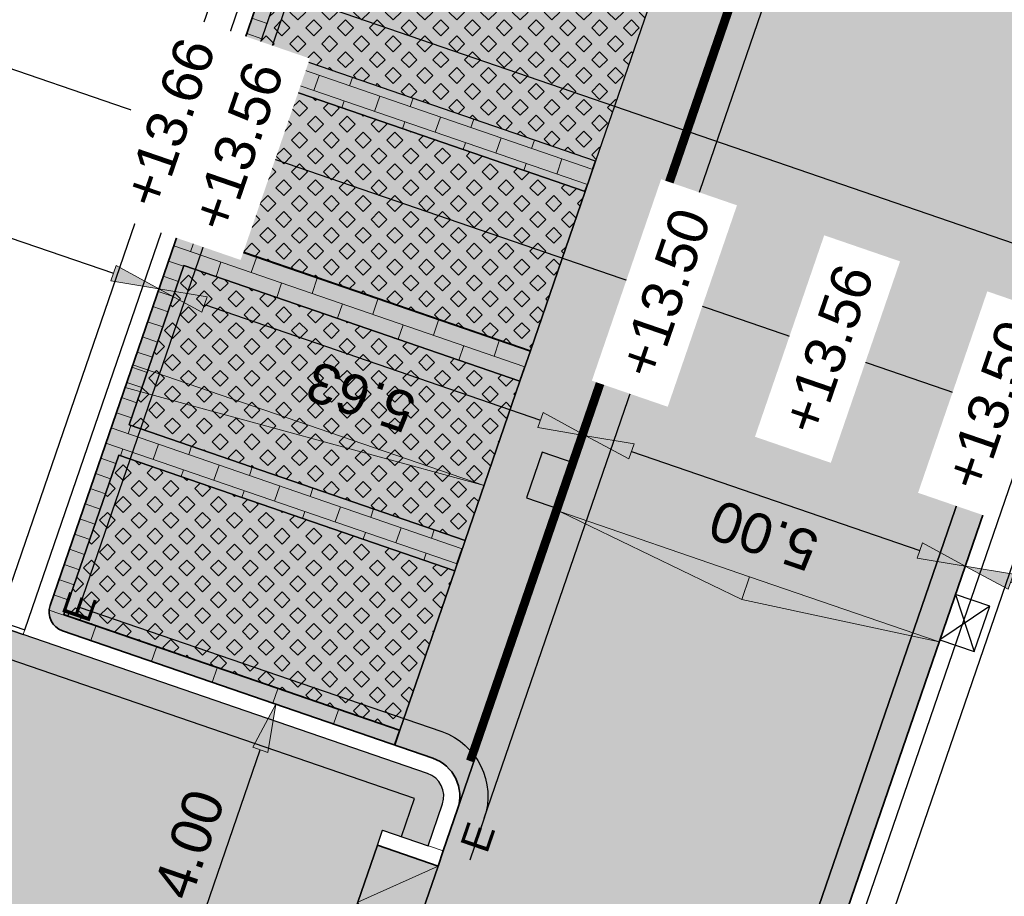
# Model space of a CAD drawing. Header units: metres. Extents: x 131295 to 132236, y 397710 to 398702.
# Tile 93 of 127: x 131621 to 131633, y 398340 to 398351. Entities that reach past the tile are written whole.
import ezdxf
from ezdxf.enums import TextEntityAlignment as Align

# ---------------------------------------------------------------- set-up
doc = ezdxf.new("R2010")
doc.units = ezdxf.units.M
doc.linetypes.add('AL-MATERIAALS', pattern=[2, 1, -1])
doc.linetypes.add('MA-1-3', pattern=[4, 1, -3])
doc.layers.get('Defpoints').update_dxf_attribs({"color": 128})
for name, color, linetype, lineweight in [('N-D-dwarsprofiel situatie @ 0.2', 7, 'Continuous', 25), ('N-IE-markering 1 - 3 streep 0.10', 255, 'MA-1-3', 18), ('N-KO-inritperronband 180-200x250mm', 3, 'Continuous', 35), ('N-KO-opsluitband 60x200mm', 2, 'Continuous', 25), ('N-KO-opsluitband achterkant', 8, 'Continuous', 5), ('N-KO-tekst banden', 1, 'Continuous', 18), ('N-KO-trottoirband 180-200x250mm', 3, 'Continuous', 35), ('N-KO-trottoirband achterkant', 8, 'Continuous', 5), ('N-RI-straatkolk', 7, 'Continuous', 25), ('N-RI-trottoirkolk', 7, 'Continuous', 25), ('N-VH-afschotrichting', 250, 'Continuous', 18), ('N-VH-afschotrichting @ 0.2', 250, 'Continuous', 18), ("N-VH-arcering 'MAT' grijs 254", 254, 'Continuous', 18), ('N-VH-arcering grasbetontegels', 8, 'Continuous', 5), ('N-VH-arcering SBS WF halfsteensverband', 8, 'Continuous', 5), ('X-AL-maatvoering', 1, 'Continuous', 18), ('X-AL-materiaalscheiding', 1, 'AL-MATERIAALS', 18), ('X-AL-planhoogte', 190, 'Continuous', 25)]:
    doc.layers.add(name, color=color, linetype=linetype, lineweight=lineweight)
for name, color, linetype, lineweight, true_color in [('N-GR-arcering gras', 7, 'Continuous', 5, 0xecffb3), ("N-VH-arcering 'MAT' kleur 1 (heiderood)", 7, 'Continuous', 18, 0xd98c8c), ("N-VH-arcering 'MAT' kleur 5 (roodbruin)", 7, 'Continuous', 18, 0xc5a6a0)]:
    doc.layers.add(name, color=color, linetype=linetype, lineweight=lineweight, true_color=true_color)
for name, color, linetype, plot in [('X-AL-contourlijnen', 30, 'Continuous', False), ('X-AL-hulplijn bandenlijnnummers', 30, 'Continuous', False), ('X-AL-hulplijn hoogtetekst', 190, 'Continuous', False)]:
    doc.layers.add(name, color=color, linetype=linetype, plot=plot)
doc.styles.add('CS Annotative', font='arial.ttf')
doc.dimstyles.new('CS Annotative', dxfattribs={"dimtxt": 2.5, "dimasz": 3, "dimexe": 0.18, "dimexo": 0.0625, "dimgap": 1, "dimtad": 1, "dimzin": 0, "dimdsep": 46, "dimtxsty": 'CS Annotative', "dimblk": 'CS Dimensionpijl', "dimcen": 0, "dimse1": 1, "dimse2": 1, "dimclrd": 256, "dimclre": 256, "dimclrt": 2, "dimadec": 0, "dimazin": 0, "dimtm": 1e-09, "dimtfac": 1, "dimtofl": 0, "dimtmove": 1, "dimatfit": 3, "dimfxl": 1, "dimtfillclr": 256, "dimtolj": 1, "dimtzin": 0, "dimarcsym": 0})
pattern_1 = [(45, (90.22604283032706, 254.6964356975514), (-0.1979898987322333, 0.1979898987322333), [0.14, -0.14]), (135, (90.22604283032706, 254.6964356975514), (-0.1979898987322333, -0.1979898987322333), [0.14, -0.14]), (45, (90.12704883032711, 254.7954296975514), (-0.1979898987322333, 0.1979898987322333), [0.14, -0.14]), (135, (90.32503683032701, 254.7954296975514), (-0.1979898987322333, -0.1979898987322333), [0.14, -0.14])]

# ---------------------------------------------------------------- blocks, each defined once
blk = doc.blocks.new('*U68')
for p, q in [((0.5122429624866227, 1.409825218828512), (1.602494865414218, -2.178189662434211)), ((2.626980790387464, 0.6414607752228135), (-0.5122429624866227, -1.409825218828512))]:
    blk.add_line(p, q)
blk.add_lwpolyline([(0.5122429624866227, 1.409825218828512), (-0.5122429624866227, -1.409825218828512), (1.602494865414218, -2.178189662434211), (2.626980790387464, 0.6414607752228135)], close=True)
blk = doc.blocks.new('*U128')
blk.add_lwpolyline([(-1.602494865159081, 2.178189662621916), (-2.6269807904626, -0.6414607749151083), (-0.5122429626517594, -1.409825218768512), (0.5122429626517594, 1.409825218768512)], close=True)
blk.add_solid([(-1.602494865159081, 2.178189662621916), (0.5122429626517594, 1.409825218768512), (-1.602494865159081, 2.178189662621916), (-2.6269807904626, -0.6414607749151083)])
blk = doc.blocks.new('CS Dimensionpijl')
h = blk.add_hatch(color=256)
h.dxf.hatch_style = 1
h.paths.add_polyline_path([(-1, -0.1666666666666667), (0, 0), (-1, 0.1666666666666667)])
at = {"flags": 128}
blk.add_lwpolyline([(0, 0.5), (0, -0.5)], dxfattribs=at)
blk.add_lwpolyline([(-1, -0.1666666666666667), (0, 0), (-1, 0.1666666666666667)], close=True, dxfattribs=at)
blk = doc.blocks.new('*D294')
at = {"layer": 'Defpoints', "color": 0, "transparency": 16777216}
for p in [(131616.7272697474, 398350.6345555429), (131622.8637650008, 398347.4680058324), (131622.8637650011, 398347.4680058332)]:
    blk.add_point(p, dxfattribs=at)
at = {"layer": 'X-AL-maatvoering', "lineweight": -2, "transparency": 16777216}
blk.add_line((131616.9696498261, 398349.4938312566), (131622.2963448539, 398347.6630298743), dxfattribs=at)
at = {"layer": 'X-AL-maatvoering', "lineweight": -2, "transparency": 16777216, "xscale": 0.6000000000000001, "yscale": 0.6000000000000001, "zscale": 0.6000000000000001}
for p, rotation in [((131616.402229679, 398349.6888552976), 161.0319974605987), ((131622.8637650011, 398347.4680058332), 341.0319974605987)]:
    blk.add_blockref('CS Dimensionpijl', p, dxfattribs=dict(at, rotation=rotation))
at = {"layer": 'X-AL-maatvoering', "color": 2, "transparency": 16777216, "insert": (131619.4849555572, 398348.1477047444), "char_height": 0.5, "attachment_point": 5, "rotation": 161.0319974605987, "style": 'CS Annotative'}
blk.add_mtext('\\A1;6.83', dxfattribs=at)
blk = doc.blocks.new('*D295')
at = {"layer": 'Defpoints', "color": 0, "transparency": 16777216}
for p in [(131622.8637650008, 398347.4680058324), (131628.1880573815, 398345.6380302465), (131628.1880573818, 398345.6380302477)]:
    blk.add_point(p, dxfattribs=at)
at = {"layer": 'X-AL-maatvoering', "lineweight": -2, "transparency": 16777216}
blk.add_line((131623.4311851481, 398347.2729817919), (131627.6206372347, 398345.8330542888), dxfattribs=at)
at = {"layer": 'X-AL-maatvoering', "lineweight": -2, "transparency": 16777216, "xscale": 0.6000000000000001, "yscale": 0.6000000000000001, "zscale": 0.6000000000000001}
for p, rotation in [((131622.863765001, 398347.4680058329), 161.0319974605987), ((131628.1880573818, 398345.6380302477), 341.0319974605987)]:
    blk.add_blockref('CS Dimensionpijl', p, dxfattribs=dict(at, rotation=rotation))
at = {"layer": 'X-AL-maatvoering', "color": 2, "transparency": 16777216, "insert": (131625.3778694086, 398346.1222922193), "char_height": 0.5, "attachment_point": 5, "rotation": 161.0319974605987, "style": 'CS Annotative'}
blk.add_mtext('\\A1;5.63', dxfattribs=at)
blk = doc.blocks.new('*D296')
at = {"layer": 'Defpoints', "color": 0, "transparency": 16777216}
for p in [(131628.1880573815, 398345.6380302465), (131632.9165586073, 398344.0128299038), (131632.9165586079, 398344.0128299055)]:
    blk.add_point(p, dxfattribs=at)
at = {"layer": 'X-AL-maatvoering', "lineweight": -2, "transparency": 16777216}
blk.add_line((131628.755477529, 398345.4430062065), (131632.3491384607, 398344.2078539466), dxfattribs=at)
at = {"layer": 'X-AL-maatvoering', "lineweight": -2, "transparency": 16777216, "xscale": 0.6000000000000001, "yscale": 0.6000000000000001, "zscale": 0.6000000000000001}
for p, rotation in [((131628.1880573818, 398345.6380302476), 161.0319974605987), ((131632.9165586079, 398344.0128299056), 341.0319974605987)]:
    blk.add_blockref('CS Dimensionpijl', p, dxfattribs=dict(at, rotation=rotation))
at = {"layer": 'X-AL-maatvoering', "color": 2, "transparency": 16777216, "insert": (131630.4043216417, 398344.3948655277), "char_height": 0.5, "attachment_point": 5, "rotation": 161.0319974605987, "style": 'CS Annotative'}
blk.add_mtext('\\A1;5.00', dxfattribs=at)
blk = doc.blocks.new('*D297')
at = {"layer": 'Defpoints', "color": 0, "transparency": 16777216}
for p in [(131632.9165586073, 398344.0128299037), (131640.6578181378, 398341.3069579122), (131640.6717052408, 398341.3473622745)]:
    blk.add_point(p, dxfattribs=at)
at = {"layer": 'X-AL-maatvoering', "lineweight": -2, "transparency": 16777216}
blk.add_line((131633.483978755, 398343.8178058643), (131640.1042850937, 398341.5423863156), dxfattribs=at)
at = {"layer": 'X-AL-maatvoering', "lineweight": -2, "transparency": 16777216, "xscale": 0.6000000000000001, "yscale": 0.6000000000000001, "zscale": 0.6000000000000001}
for p, rotation in [((131632.9165586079, 398344.0128299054), 161.0319974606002), ((131640.6717052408, 398341.3473622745), 341.0319974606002)]:
    blk.add_blockref('CS Dimensionpijl', p, dxfattribs=dict(at, rotation=rotation))
at = {"layer": 'X-AL-maatvoering', "color": 2, "transparency": 16777216, "insert": (131636.6461455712, 398342.249531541), "char_height": 0.5, "attachment_point": 5, "rotation": 161.03199746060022, "style": 'CS Annotative'}
blk.add_mtext('\\A1;8.20', dxfattribs=at)
blk = doc.blocks.new('*U411')
at = {"ltscale": 0.2}
h = blk.add_hatch(color=256, dxfattribs=at)
h.dxf.hatch_style = 1
h.paths.add_polyline_path([(0, 0), (-21.89296067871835, 7.524677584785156), (-22.3805207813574, 6.106127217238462)])
blk.add_lwpolyline([(0, 0), (-21.89296067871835, 7.524677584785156), (-22.3805207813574, 6.106127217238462)], close=True, dxfattribs=at)
blk = doc.blocks.new('*U412')
at = {"ltscale": 0.2}
h = blk.add_hatch(color=256, dxfattribs=at)
h.dxf.hatch_style = 1
h.paths.add_polyline_path([(0, 0), (-11.82125306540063, 4.063000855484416), (-12.30881316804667, 2.644450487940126)])
blk.add_lwpolyline([(0, 0), (-11.82125306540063, 4.063000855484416), (-12.30881316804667, 2.644450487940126)], close=True, dxfattribs=at)
blk = doc.blocks.new('*U413')
at = {"ltscale": 0.2}
h = blk.add_hatch(color=256, dxfattribs=at)
h.dxf.hatch_style = 1
h.paths.add_polyline_path([(0, 0), (11.82125306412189, -4.063000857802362), (11.33369296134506, -5.481551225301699)])
blk.add_lwpolyline([(0, 0), (11.82125306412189, -4.063000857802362), (11.33369296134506, -5.481551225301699)], close=True, dxfattribs=at)
blk = doc.blocks.new('*U512')
blk.add_lwpolyline([(61.4697793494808, -21.12974743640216), (-85.11200217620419, 29.25657337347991)])
at = {"lineweight": 50, "style": 'CS Annotative'}
for tag, p in [('Dwp2:', (-89.25390332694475, 17.21618575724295)), ('Dwp1:', (57.32986866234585, -33.18247407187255))]:
    blk.add_attdef(tag, text='', height=4.999999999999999, rotation=161.03, dxfattribs=at).set_placement(p, align=Align.MIDDLE_CENTER)
blk = doc.blocks.new('*D636')
at = {"layer": 'Defpoints', "color": 0, "transparency": 16777216}
for p in [(131623.7335975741, 398342.4920066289), (131624.3223009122, 398342.2896674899), (131622.4334372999, 398338.7092056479)]:
    blk.add_point(p, dxfattribs=at)
at = {"layer": 'X-AL-maatvoering', "lineweight": -2, "transparency": 16777216}
blk.add_line((131623.2171646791, 398339.074286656), (131624.1272768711, 398341.7222473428), dxfattribs=at)
at = {"layer": 'X-AL-maatvoering', "lineweight": -2, "transparency": 16777216, "xscale": 0.6000000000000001, "yscale": 0.6000000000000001, "zscale": 0.6000000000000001}
for p, rotation in [((131624.3223009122, 398342.2896674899), 71.03199745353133), ((131623.022140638, 398338.5068665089), 251.0319974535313)]:
    blk.add_blockref('CS Dimensionpijl', p, dxfattribs=dict(at, rotation=rotation))
at = {"layer": 'X-AL-maatvoering', "color": 2, "transparency": 16777216, "insert": (131623.2416562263, 398340.5462533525), "char_height": 0.5, "attachment_point": 5, "rotation": 71.03199745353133, "style": 'CS Annotative'}
blk.add_mtext('\\A1;4.00', dxfattribs=at)

msp = doc.modelspace()

# ---------------------------------------------------------------- hatches: boundary and pattern name
at = {"layer": 'N-GR-arcering gras'}
h = msp.add_hatch(color=256, dxfattribs=at)
h.dxf.hatch_style = 1
h.paths.add_polyline_path([(131628.3077992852, 398349.0605072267), (131624.1187729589, 398350.5016728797), (131624.8019440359, 398352.487441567), (131628.990970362, 398351.0462759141)])
h = msp.add_hatch(color=256, dxfattribs=at)
h.dxf.hatch_style = 1
h.paths.add_polyline_path([(131628.1776714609, 398348.6822655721), (131623.9886451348, 398350.123431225), (131623.3054740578, 398348.1376625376), (131627.4945003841, 398346.6964968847)])
h = msp.add_hatch(color=256, dxfattribs=at)
h.dxf.hatch_style = 1
h.paths.add_polyline_path([(131627.3643725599, 398346.31825523), (131623.1753462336, 398347.7594208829), (131622.4921751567, 398345.7736521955), (131626.6812014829, 398344.3324865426)])
h = msp.add_hatch(color=256, dxfattribs=at)
h.dxf.hatch_style = 1
h.paths.add_polyline_path([(131626.5517723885, 398343.9540046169), (131622.3627460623, 398345.3951702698), (131621.6795749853, 398343.4094015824), (131625.8686013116, 398341.9682359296)])
at = {"layer": "N-VH-arcering 'MAT' grijs 254"}
h = msp.add_hatch(color=256, dxfattribs=at)
h.dxf.hatch_style = 1
edge = h.paths.add_edge_path()
edge.add_line((131625.5875210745, 398340.5330355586), (131625.6525290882, 398340.7221756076))
edge.add_line((131625.6525290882, 398340.7221756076), (131626.2199492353, 398340.5271515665))
edge.add_line((131626.2199492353, 398340.5271515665), (131626.398721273, 398341.0472867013))
edge.add_arc((131626.1150111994, 398341.1447987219), 0.2999999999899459, 341.0319974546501, 431.0319974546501)
edge.add_line((131626.21252322, 398341.4285087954), (131621.1719409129, 398343.1609723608))
edge.add_line((131621.1719409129, 398343.1609723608), (131614.8381486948, 398345.3379161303))
edge.add_line((131614.8381486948, 398345.3379161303), (131613.6517813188, 398341.9389711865))
edge.add_line((131613.6517813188, 398341.9389711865), (131620.0017966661, 398339.7564514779))
edge.add_line((131620.0017966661, 398339.7564514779), (131625.0423789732, 398338.0239879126))
edge.add_arc((131625.1398909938, 398338.3076979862), 0.2999999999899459, 251.0319974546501, 341.0319974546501)
edge.add_line((131625.4236010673, 398338.2101859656), (131625.602373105, 398338.7303211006))
edge.add_line((131625.602373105, 398338.7303211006), (131625.0349529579, 398338.9253451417))
edge.add_line((131625.0349529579, 398338.9253451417), (131625.0999609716, 398339.1144851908))
edge.add_line((131625.0999609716, 398339.1144851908), (131625.5875210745, 398340.5330355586))
h = msp.add_hatch(color=256, dxfattribs=at)
h.dxf.hatch_style = 1
h.paths.add_polyline_path([(131626.3440812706, 398340.2730035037), (131625.5875210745, 398340.5330355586), (131625.0999609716, 398339.1144851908), (131625.8565211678, 398338.8544531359)])
at = {"layer": "N-VH-arcering 'MAT' kleur 1 (heiderood)"}
h = msp.add_hatch(color=256, dxfattribs=at)
h.dxf.hatch_style = 1
edge = h.paths.add_edge_path()
edge.add_line((131644.7197422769, 398378.3540535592), (131650.347183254, 398394.7270267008))
edge.add_line((131650.347183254, 398394.7270267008), (131645.6186820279, 398396.3522270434))
edge.add_line((131645.6186820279, 398396.3522270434), (131644.9526251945, 398394.4143425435))
edge.add_line((131644.9526251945, 398394.4143425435), (131639.7519840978, 398379.2831386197))
edge.add_line((131639.7519840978, 398379.2831386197), (131639.5732120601, 398378.7630034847))
edge.add_line((131639.5732120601, 398378.7630034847), (131639.5082040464, 398378.5738634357))
edge.add_line((131639.5082040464, 398378.5738634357), (131639.0206439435, 398377.1553130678))
edge.add_line((131639.0206439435, 398377.1553130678), (131638.9556359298, 398376.9661730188))
edge.add_line((131638.9556359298, 398376.9661730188), (131638.7768638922, 398376.446037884))
edge.add_line((131638.7768638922, 398376.446037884), (131632.7636226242, 398358.9505833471))
edge.add_line((131632.7636226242, 398358.9505833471), (131632.5848505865, 398358.4304482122))
edge.add_line((131632.5848505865, 398358.4304482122), (131632.5198425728, 398358.2413081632))
edge.add_line((131632.5198425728, 398358.2413081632), (131632.03228247, 398356.8227577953))
edge.add_line((131632.03228247, 398356.8227577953), (131631.9672744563, 398356.6336177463))
edge.add_line((131631.9672744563, 398356.6336177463), (131631.7885024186, 398356.1134826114))
edge.add_line((131631.7885024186, 398356.1134826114), (131626.587861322, 398340.9822786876))
edge.add_line((131626.587861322, 398340.9822786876), (131626.4090892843, 398340.4621435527))
edge.add_line((131626.4090892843, 398340.4621435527), (131626.3440812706, 398340.2730035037))
edge.add_line((131626.3440812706, 398340.2730035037), (131625.8565211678, 398338.8544531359))
edge.add_line((131625.8565211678, 398338.8544531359), (131625.7915131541, 398338.6653130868))
edge.add_line((131625.7915131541, 398338.6653130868), (131625.6127411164, 398338.145177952))
edge.add_line((131625.6127411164, 398338.145177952), (131621.2247001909, 398325.3782246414))
edge.add_line((131621.2247001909, 398325.3782246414), (131621.0459279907, 398324.8580895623))
edge.add_line((131621.0459279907, 398324.8580895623), (131620.9809199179, 398324.6689495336))
edge.add_line((131620.9809199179, 398324.6689495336), (131620.4933600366, 398323.2503990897))
edge.add_line((131620.4933600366, 398323.2503990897), (131620.4283520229, 398323.0612590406))
edge.add_line((131620.4283520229, 398323.0612590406), (131619.6539016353, 398320.8080047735))
edge.add_arc((131600.7398967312, 398327.3088061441), 19.99999999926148, 337.67096400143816, 341.03199745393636, ccw=False)
edge.add_line((131619.2402427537, 398319.7103064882), (131617.9754396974, 398316.6308440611))
edge.add_line((131617.9754396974, 398316.6308440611), (131622.6005262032, 398314.7312191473))
edge.add_line((131622.6005262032, 398314.7312191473), (131623.9210622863, 398317.9463768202))
edge.add_arc((131605.4207162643, 398325.5448764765), 19.99999999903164, 337.670963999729, 338.7005252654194)
edge.add_line((131624.0546074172, 398318.2800226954), (131624.0700453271, 398318.2740038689))
edge.add_line((131624.0700453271, 398318.2740038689), (131628.0656127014, 398329.8990600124))
edge.add_line((131628.0656127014, 398329.8990600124), (131641.0142854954, 398367.5730707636))
edge.add_line((131641.0142854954, 398367.5730707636), (131644.7197422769, 398378.3540535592))
at = {"layer": "N-VH-arcering 'MAT' kleur 5 (roodbruin)"}
h = msp.add_hatch(color=256, dxfattribs=at)
h.dxf.hatch_style = 1
edge = h.paths.add_edge_path()
edge.add_line((131624.9299756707, 398352.8664040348), (131625.6131467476, 398354.8521727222))
edge.add_line((131625.6131467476, 398354.8521727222), (131629.8022291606, 398353.4109877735))
edge.add_line((131629.8022291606, 398353.4109877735), (131629.9322451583, 398353.7892677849))
edge.add_line((131629.9322451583, 398353.7892677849), (131625.742575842, 398355.2306546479))
edge.add_line((131625.742575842, 398355.2306546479), (131626.425746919, 398357.2164233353))
edge.add_line((131626.425746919, 398357.2164233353), (131630.614829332, 398355.7752383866))
edge.add_line((131630.614829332, 398355.7752383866), (131630.6802821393, 398355.9656725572))
edge.add_line((131630.6802821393, 398355.9656725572), (131626.538115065, 398357.3893480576))
edge.add_arc((131626.4568550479, 398357.1529229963), 0.2499999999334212, 71.03199745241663, 161.0319974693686)
edge.add_line((131626.2204299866, 398357.2341830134), (131621.5073489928, 398343.5215294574))
edge.add_arc((131621.7437740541, 398343.4402694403), 0.2499999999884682, 161.0319974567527, 251.0319974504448)
edge.add_line((131621.6625140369, 398343.203844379), (131625.8046811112, 398341.7801688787))
edge.add_line((131625.8046811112, 398341.7801688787), (131625.8692443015, 398341.9680147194))
edge.add_line((131625.8692443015, 398341.9680147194), (131621.6795749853, 398343.4094015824))
edge.add_line((131621.6795749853, 398343.4094015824), (131622.3627460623, 398345.3951702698))
edge.add_line((131622.3627460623, 398345.3951702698), (131626.5518284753, 398343.9539853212))
edge.add_line((131626.5518284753, 398343.9539853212), (131626.6818444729, 398344.3322653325))
edge.add_line((131626.6818444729, 398344.3322653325), (131622.4921751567, 398345.7736521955))
edge.add_line((131622.4921751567, 398345.7736521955), (131623.1753462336, 398347.7594208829))
edge.add_line((131623.1753462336, 398347.7594208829), (131627.3644286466, 398346.3182359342))
edge.add_line((131627.3644286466, 398346.3182359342), (131627.4944446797, 398346.6965160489))
edge.add_line((131627.4944446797, 398346.6965160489), (131623.3054740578, 398348.1376625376))
edge.add_line((131623.3054740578, 398348.1376625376), (131623.9886451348, 398350.123431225))
edge.add_line((131623.9886451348, 398350.123431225), (131628.1770288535, 398348.6824866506))
edge.add_line((131628.1770288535, 398348.6824866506), (131628.3070448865, 398349.0607667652))
edge.add_line((131628.3070448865, 398349.0607667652), (131624.1187729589, 398350.5016728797))
edge.add_line((131624.1187729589, 398350.5016728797), (131624.8019440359, 398352.487441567))
edge.add_line((131624.8019440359, 398352.487441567), (131628.9896290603, 398351.0467373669))
edge.add_line((131628.9896290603, 398351.0467373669), (131629.1196449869, 398351.4250171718))
edge.add_line((131629.1196449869, 398351.4250171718), (131624.9299756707, 398352.8664040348))
h = msp.add_hatch(color=256, dxfattribs=at)
h.dxf.hatch_style = 1
edge = h.paths.add_edge_path()
edge.add_arc((131631.3156522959, 398356.2760026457), 0.50000000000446, 251.03199745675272, 341.0319974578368, ccw=False)
edge.add_line((131631.1531322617, 398355.8031525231), (131630.6802821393, 398355.9656725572))
edge.add_line((131630.6802821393, 398355.9656725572), (131630.614829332, 398355.7752383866))
edge.add_line((131630.614829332, 398355.7752383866), (131629.9316021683, 398353.789488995))
edge.add_line((131629.9316021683, 398353.789488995), (131629.9322451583, 398353.7892677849))
edge.add_line((131629.9322451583, 398353.7892677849), (131629.8022291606, 398353.4109877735))
edge.add_line((131629.8022291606, 398353.4109877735), (131629.119001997, 398351.4252383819))
edge.add_line((131629.119001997, 398351.4252383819), (131629.1196449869, 398351.4250171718))
edge.add_line((131629.1196449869, 398351.4250171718), (131628.9896290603, 398351.0467373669))
edge.add_line((131628.9896290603, 398351.0467373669), (131628.990970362, 398351.0462759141))
edge.add_line((131628.990970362, 398351.0462759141), (131628.3077992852, 398349.0605072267))
edge.add_line((131628.3077992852, 398349.0605072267), (131628.1770288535, 398348.6824866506))
edge.add_line((131628.1770288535, 398348.6824866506), (131628.1776714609, 398348.6822655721))
edge.add_line((131628.1776714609, 398348.6822655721), (131627.4945003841, 398346.6964968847))
edge.add_line((131627.4945003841, 398346.6964968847), (131627.3644286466, 398346.3182359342))
edge.add_line((131627.3644286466, 398346.3182359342), (131626.6812014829, 398344.3324865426))
edge.add_line((131626.6812014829, 398344.3324865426), (131626.6818444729, 398344.3322653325))
edge.add_line((131626.6818444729, 398344.3322653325), (131626.5518284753, 398343.9539853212))
edge.add_line((131626.5518284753, 398343.9539853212), (131625.8686013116, 398341.9682359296))
edge.add_line((131625.8686013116, 398341.9682359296), (131625.8692443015, 398341.9680147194))
edge.add_line((131625.8692443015, 398341.9680147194), (131625.8046811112, 398341.7801688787))
edge.add_line((131625.8046811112, 398341.7801688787), (131626.2775312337, 398341.6176488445))
edge.add_arc((131626.1150111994, 398341.1447987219), 0.4999999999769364, -18.968002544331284, 71.03199745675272, ccw=False)
edge.add_line((131626.587861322, 398340.9822786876), (131631.7885024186, 398356.1134826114))
at = {"layer": 'N-VH-arcering grasbetontegels'}
h = msp.add_hatch(dxfattribs=at)
h.set_pattern_fill('CS-GRASBETONSTEEN', color=256)
h.set_pattern_definition([(45, (89.41274392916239, 252.3324253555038), (-0.1979898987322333, 0.1979898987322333), [0.14, -0.14]), (135, (89.41274392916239, 252.3324253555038), (-0.1979898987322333, -0.1979898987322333), [0.14, -0.14]), (45, (89.31374992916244, 252.4314193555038), (-0.1979898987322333, 0.1979898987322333), [0.14, -0.14]), (135, (89.51173792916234, 252.4314193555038), (-0.1979898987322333, -0.1979898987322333), [0.14, -0.14])])
h.paths.add_polyline_path([(131628.3077992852, 398349.0605072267), (131624.1187729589, 398350.5016728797), (131624.8019440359, 398352.487441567), (131628.990970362, 398351.0462759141)])
h = msp.add_hatch(dxfattribs=at)
h.set_pattern_fill('CS-GRASBETONSTEEN', color=256)
h.set_pattern_definition(pattern_1)
h.paths.add_polyline_path([(131628.1776714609, 398348.6822655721), (131623.9886451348, 398350.123431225), (131623.3054740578, 398348.1376625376), (131627.4945003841, 398346.6964968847)])
h = msp.add_hatch(dxfattribs=at)
h.set_pattern_fill('CS-GRASBETONSTEEN', color=256)
h.set_pattern_definition(pattern_1)
h.paths.add_polyline_path([(131627.3643725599, 398346.31825523), (131623.1753462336, 398347.7594208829), (131622.4921751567, 398345.7736521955), (131626.6812014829, 398344.3324865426)])
h = msp.add_hatch(dxfattribs=at)
h.set_pattern_fill('CS-GRASBETONSTEEN', color=256)
h.set_pattern_definition([(45, (89.41344265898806, 252.3321850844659), (-0.1979898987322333, 0.1979898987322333), [0.14, -0.14]), (135, (89.41344265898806, 252.3321850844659), (-0.1979898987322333, -0.1979898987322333), [0.14, -0.14]), (45, (89.31444865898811, 252.4311790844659), (-0.1979898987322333, 0.1979898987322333), [0.14, -0.14]), (135, (89.51243665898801, 252.4311790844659), (-0.1979898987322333, -0.1979898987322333), [0.14, -0.14])])
h.paths.add_polyline_path([(131626.5517723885, 398343.9540046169), (131622.3627460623, 398345.3951702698), (131621.6795749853, 398343.4094015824), (131625.8686013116, 398341.9682359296)])
at = {"layer": 'N-VH-arcering SBS WF halfsteensverband'}
h = msp.add_hatch(dxfattribs=at)
h.set_pattern_fill('CS-WF HALFSTV', color=256, scale=20, angle=179.9962888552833)
h.set_pattern_definition([(341.0150634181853, (26375.62930064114, 79453.50666762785), (0.0650639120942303, 0.1891208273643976), []), (251.0150634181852, (26375.62930064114, 79453.50666762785), (0.3131777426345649, -0.3192486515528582), [0.2, -0.2])])
edge = h.paths.add_edge_path()
edge.add_line((131624.9299756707, 398352.8664040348), (131625.6131467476, 398354.8521727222))
edge.add_line((131625.6131467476, 398354.8521727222), (131629.8022291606, 398353.4109877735))
edge.add_line((131629.8022291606, 398353.4109877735), (131629.9322451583, 398353.7892677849))
edge.add_line((131629.9322451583, 398353.7892677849), (131625.742575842, 398355.2306546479))
edge.add_line((131625.742575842, 398355.2306546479), (131626.425746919, 398357.2164233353))
edge.add_line((131626.425746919, 398357.2164233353), (131630.614829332, 398355.7752383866))
edge.add_line((131630.614829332, 398355.7752383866), (131630.6802821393, 398355.9656725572))
edge.add_line((131630.6802821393, 398355.9656725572), (131626.538115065, 398357.3893480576))
edge.add_arc((131626.4568550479, 398357.1529229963), 0.2499999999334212, 71.03199745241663, 161.0319974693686)
edge.add_line((131626.2204299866, 398357.2341830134), (131621.5073489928, 398343.5215294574))
edge.add_arc((131621.7437740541, 398343.4402694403), 0.2499999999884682, 161.0319974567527, 251.0319974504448)
edge.add_line((131621.6625140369, 398343.203844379), (131625.8046811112, 398341.7801688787))
edge.add_line((131625.8046811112, 398341.7801688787), (131625.8692443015, 398341.9680147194))
edge.add_line((131625.8692443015, 398341.9680147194), (131621.6795749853, 398343.4094015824))
edge.add_line((131621.6795749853, 398343.4094015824), (131622.3627460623, 398345.3951702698))
edge.add_line((131622.3627460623, 398345.3951702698), (131626.5518284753, 398343.9539853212))
edge.add_line((131626.5518284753, 398343.9539853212), (131626.6818444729, 398344.3322653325))
edge.add_line((131626.6818444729, 398344.3322653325), (131622.4921751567, 398345.7736521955))
edge.add_line((131622.4921751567, 398345.7736521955), (131623.1753462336, 398347.7594208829))
edge.add_line((131623.1753462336, 398347.7594208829), (131627.3644286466, 398346.3182359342))
edge.add_line((131627.3644286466, 398346.3182359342), (131627.4944446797, 398346.6965160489))
edge.add_line((131627.4944446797, 398346.6965160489), (131623.3054740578, 398348.1376625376))
edge.add_line((131623.3054740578, 398348.1376625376), (131623.9886451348, 398350.123431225))
edge.add_line((131623.9886451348, 398350.123431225), (131628.1770288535, 398348.6824866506))
edge.add_line((131628.1770288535, 398348.6824866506), (131628.3070448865, 398349.0607667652))
edge.add_line((131628.3070448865, 398349.0607667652), (131624.1187729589, 398350.5016728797))
edge.add_line((131624.1187729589, 398350.5016728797), (131624.8019440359, 398352.487441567))
edge.add_line((131624.8019440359, 398352.487441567), (131628.9896290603, 398351.0467373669))
edge.add_line((131628.9896290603, 398351.0467373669), (131629.1196449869, 398351.4250171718))
edge.add_line((131629.1196449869, 398351.4250171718), (131624.9299756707, 398352.8664040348))

# ---------------------------------------------------------------- linework, layer by layer
at = {"layer": 'N-IE-markering 1 - 3 streep 0.10', "const_width": 0.1, "flags": 128}
msp.add_lwpolyline([(131626.7414331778, 398341.5829213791), (131631.5403605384, 398355.5453439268)], dxfattribs=at)
at = {"layer": 'N-KO-inritperronband 180-200x250mm', "flags": 128}
msp.add_lwpolyline([(131626.4090892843, 398340.4621435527), (131626.3440812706, 398340.2730035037), (131625.5875210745, 398340.5330355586)], dxfattribs=at)
at = {"layer": 'N-KO-opsluitband 60x200mm', "flags": 128}
msp.add_lwpolyline([(131626.1775579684, 398357.7247561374), (131619.8561252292, 398359.8974519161), (131614.8383724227, 398345.3378392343), (131621.1719409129, 398343.1609723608)], dxfattribs=at)
at = {"layer": 'N-KO-opsluitband achterkant', "flags": 128}
msp.add_lwpolyline([(131626.1580555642, 398357.6680141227), (131619.8933175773, 398359.8212237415), (131614.9146641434, 398345.3750625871), (131621.191443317, 398343.2177143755)], dxfattribs=at)
at = {"layer": 'N-KO-trottoirband 180-200x250mm'}
msp.add_lwpolyline([(131641.0142854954, 398367.5730707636), (131628.0656127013, 398329.8990600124)], dxfattribs=at)
at = {"layer": 'N-KO-trottoirband 180-200x250mm', "flags": 128}
msp.add_lwpolyline([(131631.9672744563, 398356.6336177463), (131631.7885024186, 398356.1134826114, -0.4142135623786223), (131631.1531322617, 398355.8031525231), (131626.538115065, 398357.3893480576, 0.4142135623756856), (131626.2204299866, 398357.2341830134), (131621.5073489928, 398343.5215294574, 0.4142135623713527), (131621.6625140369, 398343.203844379), (131626.2775312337, 398341.6176488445, -0.4142135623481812), (131626.587861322, 398340.9822786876), (131626.4090892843, 398340.4621435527)], format="xyb", dxfattribs=at)
at = {"layer": 'N-KO-trottoirband achterkant'}
for points in [[(131641.0142854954, 398367.5730707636), (131641.2034255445, 398367.5080627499), (131628.2547527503, 398329.8340519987), (131628.0656127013, 398329.8990600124)], [(131625.5875210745, 398340.5330355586), (131625.6525290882, 398340.7221756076), (131626.4090892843, 398340.4621435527)]]:
    msp.add_lwpolyline(points, dxfattribs=at)
msp.add_lwpolyline([(131626.2199492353, 398340.5271515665), (131626.398721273, 398341.0472867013, 0.4142135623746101), (131626.21252322, 398341.4285087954), (131621.1719409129, 398343.1609723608), (131626.1775579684, 398357.7247561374), (131631.2181402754, 398355.9922925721, 0.4142135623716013), (131631.5993623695, 398356.1784906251), (131631.7781344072, 398356.69862576)], format="xyb", dxfattribs=at)
at = {"layer": 'N-VH-afschotrichting', "flags": 128}
msp.add_lwpolyline([(131626.3440812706, 398340.2730035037), (131625.343741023, 398339.8237603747), (131625.8565211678, 398338.8544531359)], dxfattribs=at)
at = {"layer": 'X-AL-contourlijnen', "flags": 128}
msp.add_lwpolyline([(131624.0700453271, 398318.2740038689), (131628.0656127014, 398329.8990600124), (131641.0142854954, 398367.5730707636), (131644.7197422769, 398378.3540535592), (131650.347183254, 398394.7270267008)], dxfattribs=at)
for points in [[(131646.623322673, 398358.56997323), (131643.8206008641, 398366.2939486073, 0.2266814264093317), (131643.3286108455, 398366.7776300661), (131641.6289906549, 398367.3617947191), (131641.2034255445, 398367.5080627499), (131628.2547527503, 398329.8340519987), (131628.6803178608, 398329.6877839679), (131630.7620878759, 398328.9722732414, 0.2180405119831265), (131631.4249358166, 398329.0376465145), (131637.7191070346, 398332.705817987), (131637.9959510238, 398333.7322775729), (131638.0364906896, 398333.7213437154)], [(131631.7885024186, 398356.1134826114, -0.4142135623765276), (131631.1531322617, 398355.8031525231), (131630.6802821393, 398355.9656725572), (131630.614829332, 398355.7752383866), (131629.9316021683, 398353.789488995), (131629.9322451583, 398353.7892677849), (131629.8022291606, 398353.4109877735), (131629.119001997, 398351.4252383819), (131629.1196449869, 398351.4250171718), (131628.9896290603, 398351.0467373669), (131628.990970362, 398351.0462759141), (131628.3077992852, 398349.0605072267), (131628.1770288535, 398348.6824866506), (131628.1776714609, 398348.6822655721), (131627.4945003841, 398346.6964968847), (131627.3644286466, 398346.3182359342), (131626.6812014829, 398344.3324865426), (131626.6818444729, 398344.3322653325), (131626.5518284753, 398343.9539853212), (131625.8686013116, 398341.9682359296), (131625.8692443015, 398341.9680147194), (131625.8046811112, 398341.7801688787), (131626.2775312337, 398341.6176488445, -0.4142135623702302), (131626.587861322, 398340.9822786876)], [(131625.5875210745, 398340.5330355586), (131625.6525290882, 398340.7221756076), (131626.2199492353, 398340.5271515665), (131626.398721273, 398341.0472867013, 0.4142135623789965), (131626.21252322, 398341.4285087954), (131621.1719409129, 398343.1609723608), (131614.8381486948, 398345.3379161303), (131613.6517813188, 398341.9389711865), (131620.0017966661, 398339.7564514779), (131625.0423789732, 398338.0239879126, 0.4142135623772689), (131625.4236010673, 398338.2101859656), (131625.602373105, 398338.7303211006), (131625.0349529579, 398338.9253451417), (131625.0999609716, 398339.1144851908)]]:
    msp.add_lwpolyline(points, format="xyb", close=True, dxfattribs=at)
for points in [[(131626.1580555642, 398357.6680141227), (131620.7532602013, 398359.5256588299), (131615.7658040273, 398345.0825232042), (131621.191443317, 398343.2177143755)], [(131628.3077992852, 398349.0605072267), (131624.1187729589, 398350.5016728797), (131624.8019440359, 398352.487441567), (131628.990970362, 398351.0462759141)], [(131628.1776714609, 398348.6822655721), (131623.9886451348, 398350.123431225), (131623.3054740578, 398348.1376625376), (131627.4945003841, 398346.6964968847)], [(131627.3643725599, 398346.31825523), (131623.1753462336, 398347.7594208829), (131622.4921751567, 398345.7736521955), (131626.6812014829, 398344.3324865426)], [(131626.5517723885, 398343.9540046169), (131622.3627460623, 398345.3951702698), (131621.6795749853, 398343.4094015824), (131625.8686013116, 398341.9682359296)], [(131626.3440812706, 398340.2730035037), (131625.5875210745, 398340.5330355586), (131625.0999609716, 398339.1144851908), (131625.8565211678, 398338.8544531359)]]:
    msp.add_lwpolyline(points, close=True, dxfattribs=at)
for points in [[(131632.7636226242, 398358.9505833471), (131632.5848505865, 398358.4304482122), (131632.5198425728, 398358.2413081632), (131632.03228247, 398356.8227577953), (131631.9672744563, 398356.6336177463), (131631.7885024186, 398356.1134826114), (131626.587861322, 398340.9822786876), (131626.4090892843, 398340.4621435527), (131626.3440812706, 398340.2730035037), (131625.8565211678, 398338.8544531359), (131625.7915131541, 398338.6653130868), (131625.6127411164, 398338.145177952), (131621.2247001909, 398325.3782246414), (131621.0459279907, 398324.8580895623), (131620.9809199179, 398324.6689495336), (131620.4933600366, 398323.2503990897), (131620.4283520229, 398323.0612590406), (131619.6539016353, 398320.8080047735, -0.01466632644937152), (131619.2402427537, 398319.7103064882), (131617.9754396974, 398316.6308440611)], [(131626.2204299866, 398357.2341830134), (131621.5073489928, 398343.5215294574, 0.4142135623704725), (131621.6625140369, 398343.203844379), (131625.8046811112, 398341.7801688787), (131625.8692443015, 398341.9680147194), (131621.6795749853, 398343.4094015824), (131622.3627460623, 398345.3951702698), (131626.5518284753, 398343.9539853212), (131626.6818444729, 398344.3322653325), (131622.4921751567, 398345.7736521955), (131623.1753462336, 398347.7594208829), (131627.3644286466, 398346.3182359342), (131627.4944446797, 398346.6965160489), (131623.3054740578, 398348.1376625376), (131623.9886451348, 398350.123431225), (131628.1770288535, 398348.6824866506), (131628.3070448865, 398349.0607667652), (131624.1187729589, 398350.5016728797), (131624.8019440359, 398352.487441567)]]:
    msp.add_lwpolyline(points, format="xyb", dxfattribs=at)
at = {"layer": 'X-AL-hulplijn bandenlijnnummers'}
msp.add_lwpolyline([(131640.5857783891, 398367.403124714), (131627.832129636, 398330.29653411)], dxfattribs=at)
at = {"layer": 'X-AL-hulplijn bandenlijnnummers', "flags": 128}
msp.add_lwpolyline([(131632.2007575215, 398356.2361436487), (131632.1194975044, 398355.9997185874, -0.4142135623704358), (131631.0393682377, 398355.4721574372), (131626.5189210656, 398357.0258489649), (131621.8708480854, 398343.5023354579), (131626.3912952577, 398341.9486439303, -0.4142135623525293), (131626.9188564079, 398340.8685146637), (131626.8375963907, 398340.6320896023)], format="xyb", dxfattribs=at)
at = {"layer": 'X-AL-hulplijn hoogtetekst'}
for points in [[(131641.1280495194, 398367.9040658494), (131641.6481846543, 398367.7252938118), (131628.4719838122, 398329.3892928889), (131627.9518486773, 398329.5680649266)], [(131640.6832904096, 398367.6868347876), (131627.7346176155, 398330.0128240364)], [(131625.8889541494, 398340.6409155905), (131626.0514741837, 398341.1137657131), (131620.7271818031, 398342.9437412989), (131625.9603269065, 398358.1695152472), (131631.2846192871, 398356.3395396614), (131631.4471393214, 398356.812389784)]]:
    msp.add_lwpolyline(points, dxfattribs=at)
at = {"layer": 'X-AL-hulplijn hoogtetekst', "flags": 128}
msp.add_lwpolyline([(131632.2982695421, 398356.5198537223), (131632.1194975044, 398355.9997185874, -0.4142135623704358), (131631.0393682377, 398355.4721574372), (131626.5189210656, 398357.0258489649), (131621.8708480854, 398343.5023354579), (131626.3912952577, 398341.9486439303, -0.4142135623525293), (131626.9188564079, 398340.8685146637), (131626.7400843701, 398340.3483795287)], format="xyb", dxfattribs=at)
for points in [[(131626.9188564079, 398340.8685146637), (131632.1194975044, 398355.9997185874)], [(131612.7755761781, 398353.050182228), (131647.9451928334, 398340.9622773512)]]:
    msp.add_lwpolyline(points, dxfattribs=at)
at = {"layer": 'X-AL-materiaalscheiding', "flags": 128}
for points in [[(131626.587861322, 398340.9822786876), (131631.7885024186, 398356.1134826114)], [(131625.8046811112, 398341.7801688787), (131630.6802821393, 398355.9656725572)], [(131625.0999609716, 398339.1144851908), (131625.5875210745, 398340.5330355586)], [(131625.8565211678, 398338.8544531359), (131626.3440812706, 398340.2730035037)]]:
    msp.add_lwpolyline(points, dxfattribs=at)
for points in [[(131628.307799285, 398349.0605072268), (131624.1187729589, 398350.5016728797), (131624.8019440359, 398352.487441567), (131628.990970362, 398351.0462759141)], [(131628.1776714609, 398348.6822655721), (131623.9886451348, 398350.123431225), (131623.3054740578, 398348.1376625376), (131627.4945003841, 398346.6964968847)], [(131627.3643725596, 398346.31825523), (131623.1753462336, 398347.7594208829), (131622.4921751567, 398345.7736521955), (131626.6812014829, 398344.3324865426)], [(131626.5517723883, 398343.9540046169), (131622.3627460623, 398345.3951702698), (131621.6795749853, 398343.4094015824), (131625.8686013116, 398341.9682359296)]]:
    msp.add_lwpolyline(points, close=True, dxfattribs=at)

# ---------------------------------------------------------------- block references
at = {"layer": 'N-D-dwarsprofiel situatie @ 0.2', "xscale": 0.2, "yscale": 0.2, "zscale": 0.2}
msp.add_blockref('*U512', (131631.8524682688, 398348.6082310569), dxfattribs=at)
at = {"layer": 'N-RI-straatkolk', "xscale": 0.2, "yscale": 0.2, "zscale": 0.2, "rotation": 1}
msp.add_blockref('*U128', (131627.9692816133, 398345.0015047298), dxfattribs=at)
at = {"layer": 'N-RI-trottoirkolk', "xscale": 0.2, "yscale": 0.2, "zscale": 0.2, "rotation": 1}
msp.add_blockref('*U68', (131632.6977828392, 398343.3763043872), dxfattribs=at)
at = {"layer": 'N-VH-afschotrichting @ 0.2', "xscale": 0.2, "yscale": 0.2, "zscale": 0.2}
for name, p in [('*U411', (131626.917317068, 398345.0173700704)), ('*U413', (131627.8630173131, 398344.692330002)), ('*U412', (131632.5915185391, 398343.0671296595))]:
    msp.add_blockref(name, p, dxfattribs=at)

# ---------------------------------------------------------------- texts
at = {"layer": 'N-KO-tekst banden', "style": 'CS Annotative'}
for p in [(131621.8708480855, 398343.5023354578), (131626.8375963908, 398340.6320896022)]:
    msp.add_text('E', height=0.3599999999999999, rotation=71.0187745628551, dxfattribs=at).set_placement(p, align=Align.MIDDLE)

# ---------------------------------------------------------------- dimensions: what is measured, and where the dimension line sits
at = {"layer": 'X-AL-maatvoering'}
for base, p1, p2, angle, picture, middle in [((131628.1880573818, 398345.6380302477), (131622.8637650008, 398347.4680058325), (131628.1880573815, 398345.6380302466), 161.0319974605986, '*D295', (131625.3778694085, 398346.1222922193)), ((131640.6717052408, 398341.3473622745), (131632.9165586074, 398344.0128299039), (131640.6578181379, 398341.3069579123), 161.0319974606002, '*D297', (131636.6461455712, 398342.249531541))]:
    dim = msp.add_linear_dim(base=base, p1=p1, p2=p2, angle=angle, dimstyle='CS Annotative', dxfattribs=at)
    dim.commit()
    dim.dimension.update_dxf_attribs({"geometry": picture, "text_midpoint": middle})
dim = msp.add_aligned_dim(p1=(131622.4334372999, 398338.7092056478), p2=(131623.7335975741, 398342.4920066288), distance=-0.6225052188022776, dimstyle='CS Annotative', dxfattribs=at)
dim.commit()
dim.dimension.update_dxf_attribs({"geometry": '*D636', "text_midpoint": (131623.2416562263, 398340.5462533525)})

# ---------------------------------------------------------------- next in the draw order: texts
at = {"layer": 'X-AL-planhoogte', "char_height": 0.5, "attachment_point": 5, "rotation": 71.03199745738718, "style": 'CS Annotative', "bg_fill": 2}
for s, insert in [('+13.56', (131623.8448402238, 398349.2456422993)), ('+13.50', (131629.1691326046, 398347.4156667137)), ('+13.56', (131631.2023881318, 398346.7168305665)), ('+13.50', (131633.2356436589, 398346.0179944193))]:
    msp.add_mtext(s, dxfattribs=dict(at, insert=insert))

# ---------------------------------------------------------------- next in the draw order: texts
at = {"layer": 'X-AL-planhoogte', "insert": (131622.9937100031, 398349.538178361), "char_height": 0.5, "attachment_point": 5, "rotation": 71.03199745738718, "style": 'CS Annotative', "bg_fill": 2}
msp.add_mtext('+13.66', dxfattribs=at)

# ---------------------------------------------------------------- next in the draw order: dimensions: what is measured, and where the dimension line sits
at = {"layer": 'X-AL-maatvoering'}
dim = msp.add_linear_dim(base=(131632.9165586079, 398344.0128299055), p1=(131628.1880573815, 398345.6380302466), p2=(131632.9165586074, 398344.0128299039), angle=161.0319974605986, dimstyle='CS Annotative', dxfattribs=at)
dim.commit()
dim.dimension.update_dxf_attribs({"geometry": '*D296', "text_midpoint": (131630.4043216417, 398344.3948655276)})

# ---------------------------------------------------------------- next in the draw order: dimensions: what is measured, and where the dimension line sits
dim = msp.add_linear_dim(base=(131622.8637650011, 398347.4680058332), p1=(131616.7272697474, 398350.634555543), p2=(131622.8637650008, 398347.4680058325), angle=161.0319974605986, dimstyle='CS Annotative', dxfattribs=at)
dim.commit()
dim.dimension.update_dxf_attribs({"geometry": '*D294', "text_midpoint": (131619.4849555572, 398348.1477047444)})

doc.saveas('drawing.dxf')
